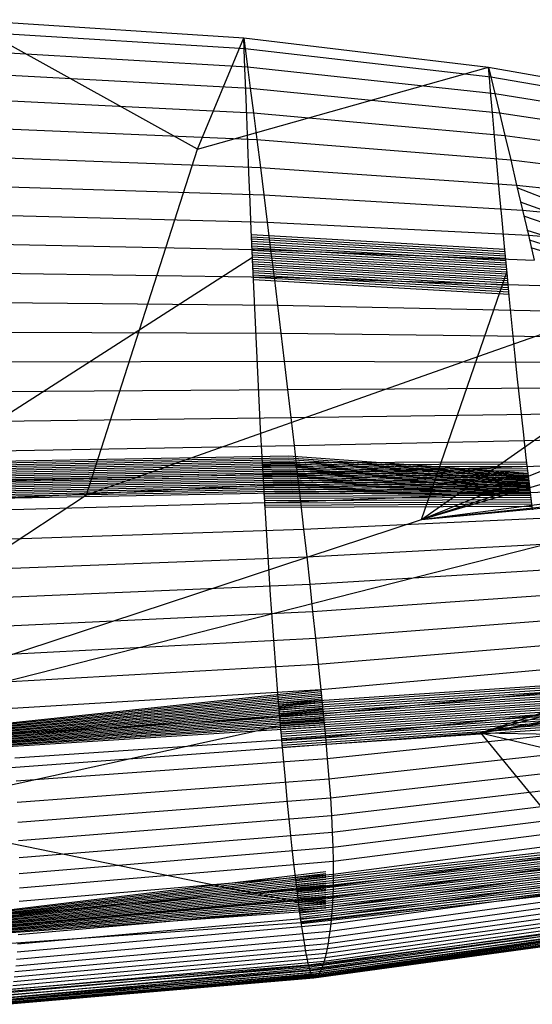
# Model space of a CAD drawing. Extents: x -487 to 487, y 0 to 271.
# Tile 10 of 13: x 133 to 271, y 4 to 268. Entities that reach past the tile are written whole.
import ezdxf

# ---------------------------------------------------------------- set-up
doc = ezdxf.new("R2010")
doc.units = 0

msp = doc.modelspace()

# ---------------------------------------------------------------- linework, layer by layer
at = {"layer": 'default', "color": 5, "linetype": 'CONTINUOUS'}
for p, q in [((118.034, 268.371, 18.652), (193.204, 263.48, 43.715)), ((118.034, 268.371, 18.652), (193.204, 263.48, 43.715)), ((118.271, 265.337, 17.904), (193.577, 260.614, 42.886)), ((193.204, 263.48, 43.715), (193.577, 260.614, 42.886)), ((193.204, 263.48, 43.715), (258.944, 255.603, 77.023)), ((193.204, 263.48, 43.715), (258.944, 255.603, 77.023)), ((118.673, 260.164, 16.641), (194.209, 255.73, 41.484)), ((193.577, 260.614, 42.886), (194.209, 255.73, 41.484)), ((193.577, 260.614, 42.886), (259.573, 252.993, 76.186)), ((119.142, 254.102, 15.167), (194.949, 250.004, 39.848)), ((194.209, 255.73, 41.484), (194.949, 250.004, 39.848)), ((194.209, 255.73, 41.484), (260.642, 248.543, 74.769)), ((258.944, 255.603, 77.023), (259.573, 252.993, 76.186)), ((258.944, 255.603, 77.023), (320.527, 244.836, 121.15)), ((258.944, 255.603, 77.023), (320.527, 244.836, 121.15)), ((259.573, 252.993, 76.186), (260.642, 248.543, 74.769)), ((259.573, 252.993, 76.186), (321.288, 242.561, 120.281)), ((194.949, 250.004, 39.848), (195.798, 243.4, 37.978)), ((194.949, 250.004, 39.848), (261.892, 243.327, 73.115)), ((260.642, 248.543, 74.769), (261.892, 243.327, 73.115)), ((260.642, 248.543, 74.769), (322.58, 238.683, 118.808)), ((119.68, 247.109, 13.487), (195.798, 243.4, 37.978)), ((195.798, 243.4, 37.978), (196.723, 236.163, 35.945)), ((195.798, 243.4, 37.978), (263.326, 237.309, 71.221)), ((261.892, 243.327, 73.115), (263.326, 237.309, 71.221)), ((261.892, 243.327, 73.115), (324.091, 234.135, 117.087)), ((120.267, 239.448, 11.663), (196.723, 236.163, 35.945)), ((196.723, 236.163, 35.945), (197.67, 228.717, 33.875)), ((196.723, 236.163, 35.945), (264.891, 230.713, 69.162)), ((263.326, 237.309, 71.221), (264.891, 230.713, 69.162)), ((263.326, 237.309, 71.221), (325.827, 228.887, 115.115)), ((120.866, 231.567, 9.808), (197.67, 228.717, 33.875)), ((264.891, 230.713, 69.162), (266.494, 223.925, 67.06)), ((264.891, 230.713, 69.162), (327.722, 223.134, 112.967)), ((197.67, 228.717, 33.875), (198.603, 221.323, 31.844)), ((197.67, 228.717, 33.875), (266.494, 223.925, 67.06)), ((121.457, 223.741, 7.992), (198.603, 221.323, 31.844)), ((266.494, 223.925, 67.06), (268.075, 217.183, 64.995)), ((266.494, 223.925, 67.06), (329.663, 217.212, 110.772)), ((327.183, 199.348, 118.591), (266.658, 223.224, 66.845)), ((198.603, 221.323, 31.844), (199.523, 213.98, 29.852)), ((198.603, 221.323, 31.844), (268.075, 217.183, 64.995)), ((327.508, 197.225, 118.445), (267.551, 219.402, 65.682)), ((268.075, 217.183, 64.995), (269.635, 210.486, 62.967)), ((268.075, 217.183, 64.995), (331.581, 211.327, 108.611)), ((122.039, 215.972, 6.216), (199.523, 213.98, 29.852)), ((327.834, 195.101, 118.3), (268.444, 215.581, 64.518)), ((199.523, 213.98, 29.852), (200.439, 206.617, 27.88)), ((199.523, 213.98, 29.852), (269.635, 210.486, 62.967)), ((328.16, 192.978, 118.154), (269.337, 211.76, 63.355)), ((269.635, 210.486, 62.967), (271.188, 203.769, 60.955)), ((269.635, 210.486, 62.967), (333.474, 205.481, 106.485)), ((328.486, 190.855, 118.008), (269.945, 209.142, 62.564)), ((122.617, 208.183, 4.462), (200.439, 206.617, 27.88)), ((200.439, 206.617, 27.88), (201.353, 199.199, 25.925)), ((200.439, 206.617, 27.88), (271.188, 203.769, 60.955)), ((328.811, 188.731, 117.863), (270.411, 207.127, 61.961)), ((123.194, 200.338, 2.729), (201.353, 199.199, 25.925)), ((201.353, 199.199, 25.925), (202.266, 191.712, 23.99)), ((201.353, 199.199, 25.925), (272.741, 196.999, 58.957)), ((123.769, 192.422, 1.019), (202.266, 191.712, 23.99)), ((202.266, 191.712, 23.99), (203.175, 184.186, 22.075)), ((202.266, 191.712, 23.99), (274.293, 190.165, 56.972)), ((124.342, 184.465, -0.666), (203.175, 184.186, 22.075)), ((203.175, 184.186, 22.075), (204.077, 176.635, 20.193)), ((203.175, 184.186, 22.075), (275.841, 183.291, 55.005)), ((124.908, 176.485, -2.317), (204.077, 176.635, 20.193)), ((204.077, 176.635, 20.193), (204.971, 169.078, 18.34)), ((204.077, 176.635, 20.193), (277.378, 176.393, 53.065)), ((204.971, 169.078, 18.34), (278.904, 169.488, 51.15)), ((125.47, 168.501, -3.936), (204.971, 169.078, 18.34)), ((204.971, 169.078, 18.34), (205.856, 161.528, 16.519)), ((126.025, 160.525, -5.521), (205.856, 161.528, 16.519)), ((205.856, 161.528, 16.519), (280.416, 162.587, 49.264)), ((205.856, 161.528, 16.519), (206.733, 153.993, 14.727)), ((126.574, 152.567, -7.076), (206.733, 153.993, 14.727)), ((206.733, 153.993, 14.727), (281.915, 155.697, 47.404)), ((206.733, 153.993, 14.727), (207.599, 146.477, 12.971)), ((207.599, 146.477, 12.971), (283.397, 148.823, 45.576)), ((127.116, 144.63, -8.593), (207.599, 146.477, 12.971)), ((207.599, 146.477, 12.971), (208.454, 138.988, 11.252)), ((208.454, 138.988, 11.252), (284.862, 141.971, 43.782)), ((127.651, 136.723, -10.073), (208.454, 138.988, 11.252)), ((208.454, 138.988, 11.252), (209.295, 131.529, 9.576)), ((209.295, 131.529, 9.576), (286.307, 135.145, 42.026)), ((128.176, 128.851, -11.509), (209.295, 131.529, 9.576)), ((209.295, 131.529, 9.576), (210.122, 124.111, 7.947)), ((210.122, 124.111, 7.947), (287.728, 128.354, 40.314)), ((128.691, 121.024, -12.897), (210.122, 124.111, 7.947)), ((210.122, 124.111, 7.947), (210.931, 116.756, 6.373)), ((210.931, 116.756, 6.373), (289.12, 121.618, 38.652)), ((129.194, 113.266, -14.229), (210.931, 116.756, 6.373)), ((210.931, 116.756, 6.373), (211.719, 109.476, 4.863)), ((211.719, 109.476, 4.863), (290.48, 114.946, 37.049)), ((129.683, 105.589, -15.497), (211.719, 109.476, 4.863)), ((211.719, 109.476, 4.863), (212.483, 102.305, 3.419)), ((212.483, 102.305, 3.419), (291.801, 108.373, 35.508)), ((130.157, 98.03, -16.699), (212.483, 102.305, 3.419)), ((212.483, 102.305, 3.419), (213.215, 95.294, 2.063)), ((213.215, 95.294, 2.063), (293.07, 101.941, 34.051)), ((130.609, 90.642, -17.815), (213.215, 95.294, 2.063)), ((213.215, 95.294, 2.063), (213.907, 88.497, 0.818)), ((213.907, 88.497, 0.818), (294.273, 95.701, 32.699)), ((131.034, 83.484, -18.825), (213.907, 88.497, 0.818)), ((213.907, 88.497, 0.818), (214.548, 81.983, -0.294)), ((214.548, 81.983, -0.294), (295.392, 89.716, 31.474)), ((131.427, 76.629, -19.705), (214.548, 81.983, -0.294)), ((214.548, 81.983, -0.294), (215.131, 75.8, -1.259)), ((215.131, 75.8, -1.259), (296.418, 84.029, 30.392)), ((215.65, 69.973, -2.048), (297.337, 78.661, 29.477)), ((131.782, 70.127, -20.444), (215.131, 75.8, -1.259)), ((215.131, 75.8, -1.259), (215.65, 69.973, -2.048)), ((216.098, 64.504, -2.648), (298.143, 73.614, 28.742)), ((132.094, 64.006, -21.014), (215.65, 69.973, -2.048)), ((215.65, 69.973, -2.048), (216.098, 64.504, -2.648)), ((216.472, 59.396, -3.041), (298.827, 68.888, 28.203)), ((132.36, 58.27, -21.399), (216.098, 64.504, -2.648)), ((216.098, 64.504, -2.648), (216.472, 59.396, -3.041)), ((216.772, 54.644, -3.227), (299.392, 64.48, 27.859)), ((132.577, 52.921, -21.581), (216.472, 59.396, -3.041)), ((216.472, 59.396, -3.041), (216.772, 54.644, -3.227)), ((216.997, 50.236, -3.2), (299.835, 60.377, 27.715)), ((217.15, 46.166, -2.971), (300.162, 56.575, 27.761)), ((132.745, 47.956, -21.56), (216.772, 54.644, -3.227)), ((216.772, 54.644, -3.227), (216.997, 50.236, -3.2)), ((217.233, 42.41, -2.543), (300.377, 53.052, 27.994)), ((132.863, 43.361, -21.328), (216.997, 50.236, -3.2)), ((216.997, 50.236, -3.2), (217.15, 46.166, -2.971)), ((217.249, 38.952, -1.924), (300.484, 49.793, 28.406)), ((132.933, 39.129, -20.897), (217.15, 46.166, -2.971)), ((217.15, 46.166, -2.971), (217.233, 42.41, -2.543)), ((217.202, 35.767, -1.125), (300.49, 46.777, 28.986)), ((132.957, 35.237, -20.271), (217.233, 42.41, -2.543)), ((217.1, 32.849, -0.171), (300.406, 43.997, 29.712)), ((217.233, 42.41, -2.543), (217.249, 38.952, -1.924)), ((216.954, 30.19, 0.896), (300.249, 41.452, 30.548)), ((132.937, 31.666, -19.454), (217.249, 38.952, -1.924)), ((216.568, 25.605, 3.239), (299.777, 37.029, 32.43)), ((216.773, 27.778, 2.045), (300.035, 39.131, 31.465)), ((217.249, 38.952, -1.924), (217.202, 35.767, -1.125)), ((132.875, 28.39, -18.46), (217.202, 35.767, -1.125)), ((216.342, 23.648, 4.465), (299.484, 35.125, 33.432)), ((217.202, 35.767, -1.125), (217.1, 32.849, -0.171)), ((132.776, 25.4, -17.314), (217.1, 32.849, -0.171)), ((215.855, 20.325, 6.937), (298.83, 31.868, 35.476)), ((216.103, 21.893, 5.701), (299.167, 33.41, 34.451)), ((217.1, 32.849, -0.171), (216.954, 30.19, 0.896)), ((132.649, 22.689, -16.058), (216.954, 30.19, 0.896)), ((215.343, 17.677, 9.365), (298.124, 29.241, 37.507)), ((215.601, 18.924, 8.158), (298.482, 30.482, 36.495)), ((216.954, 30.19, 0.896), (216.773, 27.778, 2.045)), ((132.499, 20.238, -14.729), (216.773, 27.778, 2.045)), ((214.822, 15.587, 11.722), (297.389, 27.137, 39.497)), ((215.084, 16.57, 10.551), (297.76, 28.131, 38.506)), ((216.773, 27.778, 2.045), (216.568, 25.605, 3.239)), ((132.334, 18.04, -13.361), (216.568, 25.605, 3.239)), ((210.766, 14.028, 27.166), (291.322, 24.647, 52.997)), ((210.983, 13.207, 26.516), (291.668, 23.927, 52.395)), ((213.777, 12.77, 16.173), (295.884, 24.217, 43.298)), ((214.035, 13.316, 15.106), (296.258, 24.797, 42.382)), ((214.296, 13.966, 14.004), (296.636, 25.476, 41.439)), ((214.559, 14.72, 12.874), (297.014, 26.254, 40.475)), ((216.568, 25.605, 3.239), (216.342, 23.648, 4.465)), ((131.972, 14.308, -10.577), (216.103, 21.893, 5.701)), ((132.157, 16.068, -11.97), (216.342, 23.648, 4.465)), ((211.199, 12.518, 25.846), (292.01, 23.331, 51.78)), ((211.42, 11.964, 25.128), (292.356, 22.864, 51.129)), ((211.644, 11.546, 24.376), (292.703, 22.527, 50.453)), ((211.876, 11.265, 23.564), (293.059, 22.319, 49.729)), ((212.06, 11.094, 22.912), (293.34, 22.204, 49.15)), ((212.441, 11.131, 21.484), (293.912, 22.335, 47.898)), ((212.467, 11.137, 21.383), (293.952, 22.347, 47.81)), ((212.793, 11.358, 20.125), (294.436, 22.638, 46.713)), ((213.014, 11.608, 19.251), (294.763, 22.929, 45.956)), ((213.273, 11.931, 18.221), (295.145, 23.299, 45.064)), ((213.521, 12.313, 17.219), (295.51, 23.721, 44.198)), ((216.103, 21.893, 5.701), (215.855, 20.325, 6.937)), ((216.342, 23.648, 4.465), (216.103, 21.893, 5.701)), ((131.59, 11.35, -7.833), (215.601, 18.924, 8.158)), ((131.782, 12.743, -9.193), (215.855, 20.325, 6.937)), ((215.601, 18.924, 8.158), (215.343, 17.677, 9.365)), ((215.855, 20.325, 6.937), (215.601, 18.924, 8.158)), ((131.204, 9.031, -5.186), (215.084, 16.57, 10.551)), ((131.397, 10.118, -6.494), (215.343, 17.677, 9.365)), ((215.084, 16.57, 10.551), (214.822, 15.587, 11.722)), ((215.343, 17.677, 9.365), (215.084, 16.57, 10.551)), ((128.133, 7.319, 12.566), (210.766, 14.028, 27.166)), ((130.433, 5.896, -0.201), (214.035, 13.316, 15.106)), ((130.623, 6.511, -1.401), (214.296, 13.966, 14.004)), ((130.816, 7.234, -2.635), (214.559, 14.72, 12.874)), ((131.01, 8.072, -3.897), (214.822, 15.587, 11.722)), ((210.766, 14.028, 27.166), (210.642, 14.547, 27.526)), ((210.983, 13.207, 26.516), (210.766, 14.028, 27.166)), ((214.035, 13.316, 15.106), (213.777, 12.77, 16.173)), ((214.296, 13.966, 14.004), (214.035, 13.316, 15.106)), ((214.559, 14.72, 12.874), (214.296, 13.966, 14.004)), ((214.822, 15.587, 11.722), (214.559, 14.72, 12.874)), ((128.279, 6.426, 11.914), (210.983, 13.207, 26.516)), ((128.425, 5.669, 11.234), (211.199, 12.518, 25.846)), ((128.576, 5.051, 10.497), (211.42, 11.964, 25.128)), ((128.73, 4.573, 9.718), (211.644, 11.546, 24.376)), ((128.891, 4.234, 8.869), (211.876, 11.265, 23.564)), ((129.019, 4.019, 8.185), (212.06, 11.094, 22.912)), ((129.288, 3.977, 6.668), (212.441, 11.131, 21.484)), ((129.307, 3.978, 6.561), (212.467, 11.137, 21.383)), ((129.539, 4.137, 5.215), (212.793, 11.358, 20.125)), ((129.697, 4.348, 4.277), (213.014, 11.608, 19.251)), ((129.883, 4.627, 3.168), (213.273, 11.931, 18.221)), ((130.062, 4.968, 2.087), (213.521, 12.313, 17.219)), ((130.247, 5.386, 0.957), (213.777, 12.77, 16.173)), ((211.199, 12.518, 25.846), (210.983, 13.207, 26.516)), ((211.42, 11.964, 25.128), (211.199, 12.518, 25.846)), ((211.644, 11.546, 24.376), (211.42, 11.964, 25.128)), ((211.876, 11.265, 23.564), (211.644, 11.546, 24.376)), ((212.06, 11.094, 22.912), (211.876, 11.265, 23.564)), ((212.441, 11.131, 21.484), (212.06, 11.094, 22.912)), ((212.467, 11.137, 21.383), (212.441, 11.131, 21.484)), ((212.793, 11.358, 20.125), (212.467, 11.137, 21.383)), ((213.014, 11.608, 19.251), (212.793, 11.358, 20.125)), ((213.273, 11.931, 18.221), (213.014, 11.608, 19.251)), ((213.521, 12.313, 17.219), (213.273, 11.931, 18.221)), ((213.777, 12.77, 16.173), (213.521, 12.313, 17.219))]:
    msp.add_line(p, q, dxfattribs=at)
at = {"layer": 'default', "color": 30, "linetype": 'CONTINUOUS'}
for p, q in [((180.797, 233.609, 142.207), (118.034, 268.371, 18.652)), ((180.797, 233.609, 142.207), (193.204, 263.48, 43.715)), ((180.797, 233.609, 142.207), (258.944, 255.603, 77.023)), ((171.574, 204.857, 237.539), (180.797, 233.609, 142.207)), ((151.005, 140.741, 450.131), (171.574, 204.857, 237.539)), ((259.406, 179.049, 330.39), (324.707, 202.126, 258.257)), ((151.005, 140.741, 450.131), (259.406, 179.049, 330.39)), ((39.69, 67.875, 685.076), (151.005, 140.741, 450.131))]:
    msp.add_line(p, q, dxfattribs=at)
at = {"layer": 'default', "color": 3, "linetype": 'CONTINUOUS'}
for p, q in [((193.316, 260.485, 43.884), (193.204, 263.48, 43.715)), ((193.509, 255.383, 44.166), (193.316, 260.485, 43.884)), ((193.738, 249.399, 44.487), (193.509, 255.383, 44.166)), ((259.184, 252.806, 77.058), (258.944, 255.603, 77.023)), ((259.596, 248.04, 77.11), (259.184, 252.806, 77.058)), ((194.005, 242.507, 44.842), (193.738, 249.399, 44.487)), ((260.083, 242.451, 77.165), (259.596, 248.04, 77.11)), ((194.302, 234.971, 45.217), (194.005, 242.507, 44.842)), ((260.65, 236.016, 77.214), (260.083, 242.451, 77.165)), ((261.276, 228.98, 77.256), (260.65, 236.016, 77.214)), ((194.612, 227.222, 45.582), (194.302, 234.971, 45.217)), ((261.927, 221.747, 77.282), (261.276, 228.98, 77.256)), ((194.925, 219.54, 45.921), (194.612, 227.222, 45.582)), ((195.242, 211.919, 46.236), (194.925, 219.54, 45.921)), ((262.582, 214.577, 77.287), (261.927, 221.747, 77.282)), ((263.24, 207.465, 77.274), (262.582, 214.577, 77.287)), ((195.566, 204.304, 46.522), (195.242, 211.919, 46.236)), ((263.91, 200.361, 77.235), (263.24, 207.465, 77.274)), ((195.9, 196.659, 46.776), (195.566, 204.304, 46.522)), ((264.595, 193.232, 77.167), (263.91, 200.361, 77.235)), ((196.247, 188.995, 46.986), (195.9, 196.659, 46.776)), ((265.3, 186.089, 77.059), (264.595, 193.232, 77.167)), ((196.605, 181.342, 47.153), (196.247, 188.995, 46.986)), ((266.021, 178.957, 76.914), (265.3, 186.089, 77.059)), ((196.976, 173.715, 47.267), (196.605, 181.342, 47.153)), ((266.761, 171.854, 76.725), (266.021, 178.957, 76.914)), ((197.359, 166.118, 47.33), (196.976, 173.715, 47.267)), ((267.519, 164.782, 76.491), (266.761, 171.854, 76.725)), ((197.755, 158.548, 47.339), (197.359, 166.118, 47.33)), ((268.295, 157.739, 76.21), (267.519, 164.782, 76.491)), ((198.166, 150.992, 47.29), (197.755, 158.548, 47.339)), ((269.094, 150.713, 75.879), (268.295, 157.739, 76.21)), ((198.592, 143.453, 47.18), (198.166, 150.992, 47.29)), ((269.915, 143.706, 75.496), (269.094, 150.713, 75.879)), ((199.031, 135.953, 47.012), (198.592, 143.453, 47.18)), ((270.755, 136.74, 75.063), (269.915, 143.706, 75.496)), ((199.485, 128.516, 46.781), (199.031, 135.953, 47.012)), ((199.951, 121.162, 46.486), (199.485, 128.516, 46.781)), ((200.432, 113.885, 46.12), (199.951, 121.162, 46.486)), ((200.933, 106.653, 45.67), (200.432, 113.885, 46.12)), ((201.458, 99.443, 45.129), (200.933, 106.653, 45.67)), ((202.009, 92.247, 44.484), (201.458, 99.443, 45.129)), ((202.584, 85.081, 43.747), (202.009, 92.247, 44.484)), ((123.181, 78.797, 26.631), (213.912, 88.444, 0.809)), ((123.196, 78.498, 26.609), (213.96, 87.952, 0.727)), ((123.21, 78.199, 26.587), (214.008, 87.459, 0.645)), ((123.224, 77.9, 26.565), (214.055, 86.967, 0.564)), ((123.238, 77.601, 26.543), (214.103, 86.474, 0.482)), ((123.253, 77.302, 26.521), (214.151, 85.982, 0.401)), ((123.267, 77.003, 26.498), (214.199, 85.489, 0.319)), ((123.281, 76.704, 26.476), (214.246, 84.997, 0.238)), ((203.177, 78.002, 42.923), (202.584, 85.081, 43.747)), ((123.295, 76.405, 26.454), (214.294, 84.504, 0.156)), ((123.31, 76.106, 26.432), (214.342, 84.011, 0.074)), ((123.324, 75.807, 26.41), (214.39, 83.519, -0.007)), ((123.338, 75.508, 26.388), (214.438, 83.026, -0.089)), ((123.352, 75.209, 26.366), (214.485, 82.534, -0.17)), ((123.366, 74.91, 26.344), (214.533, 82.041, -0.252)), ((123.381, 74.612, 26.318), (214.581, 81.549, -0.333)), ((123.396, 74.313, 26.292), (214.629, 81.056, -0.415)), ((123.411, 74.014, 26.266), (214.676, 80.564, -0.497)), ((123.426, 73.715, 26.24), (214.724, 80.071, -0.578)), ((123.441, 73.417, 26.214), (214.772, 79.579, -0.66)), ((123.456, 73.118, 26.188), (214.82, 79.086, -0.741)), ((123.471, 72.819, 26.162), (214.868, 78.594, -0.823)), ((203.782, 71.078, 42.026), (203.177, 78.002, 42.923)), ((204.392, 64.385, 41.064), (203.782, 71.078, 42.026)), ((204.999, 58.004, 40.05), (204.392, 64.385, 41.064)), ((205.596, 52.024, 38.998), (204.999, 58.004, 40.05)), ((206.167, 46.58, 37.936), (205.596, 52.024, 38.998)), ((206.701, 41.743, 36.891), (206.167, 46.58, 37.936)), ((207.19, 37.52, 35.898), (206.701, 41.743, 36.891)), ((207.632, 33.861, 34.967), (207.19, 37.52, 35.898)), ((208.031, 30.696, 34.1), (207.632, 33.861, 34.967)), ((208.393, 27.944, 33.289), (208.031, 30.696, 34.1)), ((208.665, 25.963, 32.661), (208.393, 27.944, 33.289))]:
    msp.add_line(p, q, dxfattribs=at)
at = {"layer": 'default', "color": 2, "linetype": 'CONTINUOUS'}
for p, q in [((195.323, 210.017, 46.308), (195.297, 210.621, 46.285)), ((263.318, 206.643, 77.269), (195.297, 210.621, 46.285)), ((195.348, 209.413, 46.33), (195.323, 210.017, 46.308)), ((263.374, 206.041, 77.266), (195.323, 210.017, 46.308)), ((195.374, 208.809, 46.353), (195.348, 209.413, 46.33)), ((263.431, 205.438, 77.263), (195.348, 209.413, 46.33)), ((195.4, 208.205, 46.376), (195.374, 208.809, 46.353)), ((263.488, 204.836, 77.259), (195.374, 208.809, 46.353)), ((195.425, 207.601, 46.398), (195.4, 208.205, 46.376)), ((263.545, 204.234, 77.256), (195.4, 208.205, 46.376)), ((195.451, 206.996, 46.421), (195.425, 207.601, 46.398)), ((263.601, 203.631, 77.253), (195.425, 207.601, 46.398)), ((195.477, 206.392, 46.444), (195.451, 206.996, 46.421)), ((263.658, 203.029, 77.249), (195.451, 206.996, 46.421)), ((195.503, 205.788, 46.467), (195.477, 206.392, 46.444)), ((263.715, 202.426, 77.246), (195.477, 206.392, 46.444)), ((195.528, 205.184, 46.489), (195.503, 205.788, 46.467)), ((263.772, 201.824, 77.243), (195.503, 205.788, 46.467)), ((195.554, 204.58, 46.512), (195.528, 205.184, 46.489)), ((263.828, 201.222, 77.239), (195.528, 205.184, 46.489)), ((195.58, 203.976, 46.533), (195.554, 204.58, 46.512)), ((263.885, 200.619, 77.236), (195.554, 204.58, 46.512)), ((195.607, 203.372, 46.553), (195.58, 203.976, 46.533)), ((263.943, 200.017, 77.231), (195.58, 203.976, 46.533)), ((263.374, 206.041, 77.266), (263.318, 206.041, 77.269)), ((263.431, 205.438, 77.263), (263.374, 205.438, 77.266)), ((263.488, 204.836, 77.259), (263.431, 204.836, 77.263)), ((263.545, 204.234, 77.256), (263.488, 204.234, 77.259)), ((263.601, 203.631, 77.253), (263.545, 203.631, 77.256)), ((195.633, 202.768, 46.573), (195.607, 203.372, 46.553)), ((264.001, 199.415, 77.226), (195.607, 203.372, 46.553)), ((195.659, 202.164, 46.593), (195.633, 202.768, 46.573)), ((264.058, 198.813, 77.22), (195.633, 202.768, 46.573)), ((195.686, 201.561, 46.613), (195.659, 202.164, 46.593)), ((264.116, 198.211, 77.214), (195.659, 202.164, 46.593)), ((195.712, 200.957, 46.633), (195.686, 201.561, 46.613)), ((264.174, 197.609, 77.208), (195.686, 201.561, 46.613)), ((195.739, 200.353, 46.653), (195.712, 200.957, 46.633)), ((264.232, 197.007, 77.203), (195.712, 200.957, 46.633)), ((263.658, 203.029, 77.249), (263.601, 203.029, 77.253)), ((263.715, 202.426, 77.246), (263.658, 202.426, 77.249)), ((263.772, 201.824, 77.243), (263.715, 201.824, 77.246)), ((263.828, 201.222, 77.239), (263.772, 201.222, 77.243)), ((195.765, 199.749, 46.673), (195.739, 200.353, 46.653)), ((264.29, 196.405, 77.197), (195.739, 200.353, 46.653)), ((195.791, 199.145, 46.693), (195.765, 199.749, 46.673)), ((264.348, 195.803, 77.191), (195.765, 199.749, 46.673)), ((195.818, 198.541, 46.713), (195.791, 199.145, 46.693)), ((264.406, 195.201, 77.185), (195.791, 199.145, 46.693)), ((264.464, 194.599, 77.18), (195.818, 198.541, 46.713)), ((263.885, 200.619, 77.236), (263.828, 200.619, 77.239)), ((263.943, 200.017, 77.231), (263.885, 200.017, 77.236)), ((264.001, 199.415, 77.226), (263.943, 199.415, 77.231)), ((264.058, 198.813, 77.22), (264.001, 198.813, 77.226)), ((264.116, 198.211, 77.214), (264.058, 198.211, 77.22)), ((264.174, 197.609, 77.208), (264.116, 197.609, 77.214)), ((264.232, 197.007, 77.203), (264.174, 197.007, 77.208)), ((264.29, 196.405, 77.197), (264.232, 196.405, 77.203)), ((264.348, 195.803, 77.191), (264.29, 195.803, 77.197)), ((264.406, 195.201, 77.185), (264.348, 195.201, 77.191)), ((264.464, 194.599, 77.18), (264.406, 194.599, 77.185)), ((125.507, 149.824, -0.481), (205.237, 151.235, 20.85)), ((125.536, 149.327, -0.554), (205.288, 150.743, 20.758)), ((125.566, 148.831, -0.626), (205.339, 150.252, 20.665)), ((125.596, 148.335, -0.699), (205.389, 149.761, 20.573)), ((125.626, 147.838, -0.772), (205.44, 149.269, 20.48)), ((125.656, 147.342, -0.844), (205.491, 148.778, 20.388)), ((125.686, 146.846, -0.917), (205.541, 148.287, 20.295)), ((269.225, 149.591, 75.818), (198.257, 149.371, 47.266)), ((198.291, 148.77, 47.257), (198.257, 149.371, 47.266)), ((269.295, 148.995, 75.785), (198.291, 148.77, 47.257)), ((198.325, 148.169, 47.249), (198.291, 148.77, 47.257)), ((269.365, 148.398, 75.752), (198.325, 148.169, 47.249)), ((198.359, 147.569, 47.24), (198.325, 148.169, 47.249)), ((269.295, 148.995, 75.785), (269.225, 148.995, 75.818)), ((269.365, 148.398, 75.752), (269.295, 148.398, 75.785)), ((125.716, 146.349, -0.989), (205.592, 147.795, 20.202)), ((125.746, 145.853, -1.062), (205.643, 147.304, 20.11)), ((125.776, 145.356, -1.134), (205.693, 146.813, 20.017)), ((125.806, 144.86, -1.207), (205.744, 146.321, 19.925)), ((125.836, 144.364, -1.279), (205.795, 145.83, 19.832)), ((269.435, 147.801, 75.72), (198.359, 147.569, 47.24)), ((198.393, 146.968, 47.231), (198.359, 147.569, 47.24)), ((269.505, 147.204, 75.687), (198.393, 146.968, 47.231)), ((198.427, 146.367, 47.222), (198.393, 146.968, 47.231)), ((269.575, 146.608, 75.655), (198.427, 146.367, 47.222)), ((198.461, 145.767, 47.214), (198.427, 146.367, 47.222)), ((269.645, 146.011, 75.622), (198.461, 145.767, 47.214)), ((198.495, 145.166, 47.205), (198.461, 145.767, 47.214)), ((269.435, 147.801, 75.72), (269.365, 147.801, 75.752)), ((269.505, 147.204, 75.687), (269.435, 147.204, 75.72)), ((269.575, 146.608, 75.655), (269.505, 146.608, 75.687)), ((269.645, 146.011, 75.622), (269.575, 146.011, 75.655)), ((125.866, 143.867, -1.352), (205.845, 145.339, 19.74)), ((125.896, 143.371, -1.424), (205.896, 144.847, 19.647)), ((125.926, 142.875, -1.497), (205.947, 144.356, 19.555)), ((125.956, 142.378, -1.569), (205.997, 143.864, 19.462)), ((125.986, 141.882, -1.642), (206.048, 143.373, 19.369)), ((126.016, 141.385, -1.714), (206.099, 142.882, 19.277)), ((269.715, 145.414, 75.589), (198.495, 145.166, 47.205)), ((198.529, 144.565, 47.196), (198.495, 145.166, 47.205)), ((269.785, 144.817, 75.557), (198.529, 144.565, 47.196)), ((198.563, 143.964, 47.188), (198.529, 144.565, 47.196)), ((269.855, 144.22, 75.524), (198.563, 143.964, 47.188)), ((198.597, 143.364, 47.178), (198.563, 143.964, 47.188)), ((269.925, 143.624, 75.491), (198.597, 143.364, 47.178)), ((198.632, 142.764, 47.165), (198.597, 143.364, 47.178)), ((269.997, 143.028, 75.454), (198.632, 142.764, 47.165)), ((269.715, 145.414, 75.589), (269.645, 145.414, 75.622)), ((269.785, 144.817, 75.557), (269.715, 144.817, 75.589)), ((269.855, 144.22, 75.524), (269.785, 144.22, 75.557)), ((269.925, 143.624, 75.491), (269.855, 143.624, 75.524)), ((269.997, 143.028, 75.454), (269.925, 143.028, 75.491)), ((126.046, 140.889, -1.787), (206.149, 142.39, 19.184)), ((126.076, 140.393, -1.859), (206.2, 141.899, 19.092)), ((126.106, 139.896, -1.932), (206.251, 141.408, 18.999)), ((198.667, 142.163, 47.151), (198.632, 142.764, 47.165)), ((270.069, 142.432, 75.417), (198.667, 142.163, 47.151)), ((198.703, 141.563, 47.138), (198.667, 142.163, 47.151)), ((270.14, 141.836, 75.38), (198.703, 141.563, 47.138)), ((198.738, 140.963, 47.124), (198.703, 141.563, 47.138)), ((270.212, 141.24, 75.343), (198.738, 140.963, 47.124)), ((198.773, 140.363, 47.111), (198.738, 140.963, 47.124)), ((270.284, 140.644, 75.306), (198.773, 140.363, 47.111)), ((198.808, 139.763, 47.098), (198.773, 140.363, 47.111)), ((270.069, 142.432, 75.417), (269.997, 142.432, 75.454)), ((270.14, 141.836, 75.38), (270.069, 141.836, 75.417)), ((270.212, 141.24, 75.343), (270.14, 141.24, 75.38)), ((270.284, 140.644, 75.306), (270.212, 140.644, 75.343)), ((270.356, 140.048, 75.269), (198.808, 139.763, 47.098)), ((198.843, 139.162, 47.084), (198.808, 139.763, 47.098)), ((270.428, 139.452, 75.232), (198.843, 139.162, 47.084)), ((198.879, 138.562, 47.071), (198.843, 139.162, 47.084)), ((270.5, 138.856, 75.195), (198.879, 138.562, 47.071)), ((198.914, 137.962, 47.057), (198.879, 138.562, 47.071)), ((270.572, 138.26, 75.158), (198.914, 137.962, 47.057)), ((198.949, 137.362, 47.044), (198.914, 137.962, 47.057)), ((270.644, 137.664, 75.121), (198.949, 137.362, 47.044)), ((270.356, 140.048, 75.269), (270.284, 140.048, 75.306)), ((270.428, 139.452, 75.232), (270.356, 139.452, 75.269)), ((270.5, 138.856, 75.195), (270.428, 138.856, 75.232)), ((270.572, 138.26, 75.158), (270.5, 138.26, 75.195)), ((270.644, 137.664, 75.121), (270.572, 137.664, 75.158)), ((277.297, 89.744, 70.275), (202.608, 84.791, 43.713)), ((277.392, 89.158, 70.187), (202.658, 84.197, 43.644)), ((277.487, 88.572, 70.098), (202.708, 83.603, 43.575)), ((277.582, 87.986, 70.009), (202.757, 83.009, 43.505)), ((277.677, 87.4, 69.92), (202.807, 82.415, 43.436)), ((202.658, 84.197, 43.644), (202.608, 84.791, 43.713)), ((277.773, 86.814, 69.831), (202.857, 81.82, 43.367)), ((277.868, 86.228, 69.741), (202.907, 81.226, 43.298)), ((277.963, 85.643, 69.652), (202.957, 80.632, 43.229)), ((278.058, 85.057, 69.563), (203.006, 80.038, 43.16)), ((202.708, 83.603, 43.575), (202.658, 84.197, 43.644)), ((202.757, 83.009, 43.505), (202.708, 83.603, 43.575)), ((202.807, 82.415, 43.436), (202.757, 83.009, 43.505)), ((202.857, 81.82, 43.367), (202.807, 82.415, 43.436)), ((278.154, 84.471, 69.474), (203.056, 79.444, 43.09)), ((278.249, 83.885, 69.385), (203.106, 78.85, 43.021)), ((278.344, 83.299, 69.296), (203.156, 78.255, 42.952)), ((278.442, 82.714, 69.202), (203.207, 77.662, 42.879)), ((278.54, 82.129, 69.106), (203.259, 77.068, 42.802)), ((202.907, 81.226, 43.298), (202.857, 81.82, 43.367)), ((202.957, 80.632, 43.229), (202.907, 81.226, 43.298)), ((203.006, 80.038, 43.16), (202.957, 80.632, 43.229)), ((203.056, 79.444, 43.09), (203.006, 80.038, 43.16)), ((203.106, 78.85, 43.021), (203.056, 79.444, 43.09)), ((278.638, 81.545, 69.01), (203.31, 76.475, 42.725)), ((278.737, 80.96, 68.914), (203.362, 75.882, 42.648)), ((278.835, 80.376, 68.817), (203.414, 75.288, 42.571)), ((278.934, 79.791, 68.721), (203.466, 74.695, 42.495)), ((203.156, 78.255, 42.952), (203.106, 78.85, 43.021)), ((203.207, 77.662, 42.879), (203.156, 78.255, 42.952)), ((203.259, 77.068, 42.802), (203.207, 77.662, 42.879)), ((203.31, 76.475, 42.725), (203.259, 77.068, 42.802)), ((279.032, 79.207, 68.625), (203.518, 74.102, 42.418)), ((279.131, 78.622, 68.529), (203.569, 73.508, 42.341)), ((279.229, 78.038, 68.432), (203.621, 72.915, 42.264)), ((203.362, 75.882, 42.648), (203.31, 76.475, 42.725)), ((203.414, 75.288, 42.571), (203.362, 75.882, 42.648)), ((203.466, 74.695, 42.495), (203.414, 75.288, 42.571)), ((203.518, 74.102, 42.418), (203.466, 74.695, 42.495)), ((203.569, 73.508, 42.341), (203.518, 74.102, 42.418)), ((203.621, 72.915, 42.264), (203.569, 73.508, 42.341)), ((285.355, 46.03, 61.588), (207.223, 37.241, 35.827)), ((285.483, 45.458, 61.427), (207.294, 36.656, 35.678)), ((285.612, 44.886, 61.263), (207.365, 36.07, 35.529)), ((285.74, 44.314, 61.1), (207.436, 35.485, 35.38)), ((285.869, 43.743, 60.936), (207.506, 34.899, 35.231)), ((285.998, 43.171, 60.772), (207.577, 34.314, 35.082)), ((286.127, 42.6, 60.609), (207.648, 33.729, 34.931)), ((286.26, 42.03, 60.435), (207.722, 33.144, 34.771)), ((286.393, 41.461, 60.261), (207.796, 32.56, 34.611)), ((286.526, 40.891, 60.087), (207.869, 31.976, 34.451)), ((286.66, 40.322, 59.913), (207.943, 31.392, 34.29)), ((286.793, 39.752, 59.739), (208.017, 30.807, 34.13)), ((207.294, 36.656, 35.678), (207.223, 37.241, 35.827)), ((286.931, 39.184, 59.555), (208.093, 30.224, 33.961)), ((287.069, 38.617, 59.37), (208.17, 29.641, 33.789)), ((287.208, 38.05, 59.185), (208.246, 29.058, 33.617)), ((287.346, 37.482, 59), (208.323, 28.475, 33.445)), ((207.365, 36.07, 35.529), (207.294, 36.656, 35.678)), ((207.436, 35.485, 35.38), (207.365, 36.07, 35.529)), ((207.506, 34.899, 35.231), (207.436, 35.485, 35.38)), ((207.577, 34.314, 35.082), (207.506, 34.899, 35.231)), ((287.487, 36.916, 58.81), (208.4, 27.892, 33.272)), ((287.63, 36.351, 58.613), (208.48, 27.31, 33.088)), ((287.774, 35.785, 58.416), (208.56, 26.729, 32.904)), ((287.919, 35.221, 58.216), (208.64, 26.147, 32.719)), ((288.068, 34.658, 58.006), (208.722, 25.566, 32.525)), ((207.648, 33.729, 34.931), (207.577, 34.314, 35.082)), ((207.722, 33.144, 34.771), (207.648, 33.729, 34.931)), ((207.796, 32.56, 34.611), (207.722, 33.144, 34.771)), ((207.869, 31.976, 34.451), (207.796, 32.56, 34.611)), ((207.943, 31.392, 34.29), (207.869, 31.976, 34.451)), ((208.017, 30.807, 34.13), (207.943, 31.392, 34.29)), ((208.093, 30.224, 33.961), (208.017, 30.807, 34.13)), ((208.17, 29.641, 33.789), (208.093, 30.224, 33.961)), ((208.246, 29.058, 33.617), (208.17, 29.641, 33.789)), ((208.323, 28.475, 33.445), (208.246, 29.058, 33.617)), ((208.4, 27.892, 33.272), (208.323, 28.475, 33.445)), ((208.48, 27.31, 33.088), (208.4, 27.892, 33.272)), ((208.56, 26.729, 32.904), (208.48, 27.31, 33.088)), ((208.64, 26.147, 32.719), (208.56, 26.729, 32.904)), ((208.722, 25.566, 32.525), (208.64, 26.147, 32.719))]:
    msp.add_line(p, q, dxfattribs=at)
at = {"layer": 'default', "color": 8, "linetype": 'CONTINUOUS'}
for p, q in [((92.043, 138.155, 254.912), (195.554, 204.58, 46.512)), ((240.939, 134.13, 336.403), (263.885, 200.619, 77.236)), ((240.939, 134.13, 336.403), (327.788, 195.369, 118.327)), ((240.939, 134.13, 336.403), (379.813, 190.694, 159.238)), ((240.939, 134.13, 336.403), (429.302, 189.696, 208.003)), ((240.939, 134.13, 336.403), (440.086, 160.273, 204.79)), ((240.939, 134.13, 336.403), (391.583, 148.478, 155.827)), ((92.043, 138.155, 254.912), (198.597, 143.364, 47.178)), ((240.939, 134.13, 336.403), (336.279, 144.262, 113.695)), ((240.939, 134.13, 336.403), (269.925, 143.624, 75.491)), ((39.69, 67.875, 685.076), (306.815, 135.869, 416.289)), ((39.69, 67.875, 685.076), (240.939, 134.13, 336.403))]:
    msp.add_line(p, q, dxfattribs=at)
at = {"layer": 'default', "color": 1, "linetype": 'CONTINUOUS'}
for p, q in [((205.237, 151.235, 20.85), (269.575, 146.608, 75.655)), ((205.288, 150.743, 20.758), (269.61, 146.309, 75.638)), ((205.339, 150.252, 20.665), (269.645, 146.011, 75.622)), ((205.389, 149.761, 20.573), (269.68, 145.712, 75.606)), ((205.44, 149.269, 20.48), (269.715, 145.414, 75.589)), ((205.491, 148.778, 20.388), (269.75, 145.116, 75.573)), ((205.541, 148.287, 20.295), (269.785, 144.817, 75.557)), ((205.592, 147.795, 20.202), (269.82, 144.519, 75.54)), ((205.643, 147.304, 20.11), (269.855, 144.22, 75.524)), ((205.693, 146.813, 20.017), (269.889, 143.922, 75.508)), ((205.744, 146.321, 19.925), (269.925, 143.624, 75.491)), ((205.795, 145.83, 19.832), (269.961, 143.326, 75.472)), ((205.845, 145.339, 19.74), (269.997, 143.028, 75.454)), ((205.896, 144.847, 19.647), (270.033, 142.73, 75.435)), ((205.947, 144.356, 19.555), (270.069, 142.432, 75.417)), ((205.997, 143.864, 19.462), (270.104, 142.134, 75.398)), ((206.048, 143.373, 19.369), (270.14, 141.836, 75.38)), ((206.099, 142.882, 19.277), (270.176, 141.538, 75.361)), ((206.149, 142.39, 19.184), (270.212, 141.24, 75.343)), ((206.2, 141.899, 19.092), (270.248, 140.942, 75.324)), ((206.251, 141.408, 18.999), (270.284, 140.644, 75.306)), ((256.779, 76.853, 323.318), (453.242, 130.096, 199.736)), ((256.779, 76.853, 323.318), (465.012, 108.869, 194.071)), ((256.779, 76.853, 323.318), (406.377, 104.852, 149.671)), ((256.779, 76.853, 323.318), (347.28, 91.067, 105.13)), ((256.779, 76.853, 323.318), (278.249, 83.885, 69.385)), ((36.928, 60.659, 683.161), (256.779, 76.853, 323.318)), ((93.784, 54.792, 253.95), (203.106, 78.85, 43.021)), ((256.779, 76.853, 323.318), (286.66, 40.322, 59.913)), ((256.779, 76.853, 323.318), (357.767, 52.711, 94.527)), ((256.779, 76.853, 323.318), (420.049, 73.77, 142.153)), ((93.784, 54.792, 253.95), (207.943, 31.392, 34.29)), ((215.262, 39.543, 5.375), (126.078, 28.792, 20.007)), ((215.262, 39.031, 5.474), (126.1, 28.495, 19.944)), ((215.263, 38.519, 5.573), (126.122, 28.199, 19.876)), ((215.263, 38.007, 5.673), (126.144, 27.902, 19.808)), ((215.263, 37.495, 5.772), (126.166, 27.606, 19.739)), ((215.264, 36.982, 5.871), (126.189, 27.309, 19.671)), ((215.264, 36.47, 5.971), (126.211, 27.013, 19.602)), ((215.264, 35.958, 6.07), (126.234, 26.716, 19.533)), ((215.265, 35.446, 6.169), (126.256, 26.42, 19.465)), ((215.265, 34.934, 6.269), (126.278, 26.123, 19.396)), ((215.265, 34.422, 6.368), (126.301, 25.827, 19.328)), ((208.665, 25.963, 32.661), (287.876, 35.381, 58.276)), ((215.266, 33.909, 6.467), (126.323, 25.53, 19.259)), ((215.266, 33.397, 6.567), (126.345, 25.234, 19.19)), ((215.266, 32.885, 6.666), (126.368, 24.938, 19.119)), ((215.267, 32.373, 6.765), (126.392, 24.641, 19.044)), ((215.267, 31.861, 6.865), (126.415, 24.345, 18.969)), ((215.267, 31.349, 6.964), (126.438, 24.049, 18.895)), ((215.268, 30.836, 7.063), (126.462, 23.753, 18.82)), ((215.268, 30.324, 7.163), (126.485, 23.457, 18.746)), ((215.268, 29.812, 7.262), (126.508, 23.161, 18.671)), ((215.269, 29.3, 7.361), (126.532, 22.864, 18.597)), ((126.76, 20.075, 17.848), (208.665, 25.963, 32.661)), ((209.055, 23.261, 31.737), (208.665, 25.963, 32.661)), ((210.642, 14.547, 27.526), (291.123, 25.106, 53.332)), ((209.312, 21.582, 31.107), (209.055, 23.261, 31.737)), ((209.578, 19.94, 30.436), (209.312, 21.582, 31.107)), ((209.832, 18.483, 29.777), (209.578, 19.94, 30.436)), ((210.075, 17.181, 29.123), (209.832, 18.483, 29.777)), ((210.312, 16.016, 28.47), (210.075, 17.181, 29.123)), ((210.542, 14.969, 27.817), (210.312, 16.016, 28.47)), ((128.05, 7.88, 12.923), (210.642, 14.547, 27.526)), ((210.642, 14.547, 27.526), (210.542, 14.969, 27.817))]:
    msp.add_line(p, q, dxfattribs=at)

doc.saveas('drawing.dxf')
